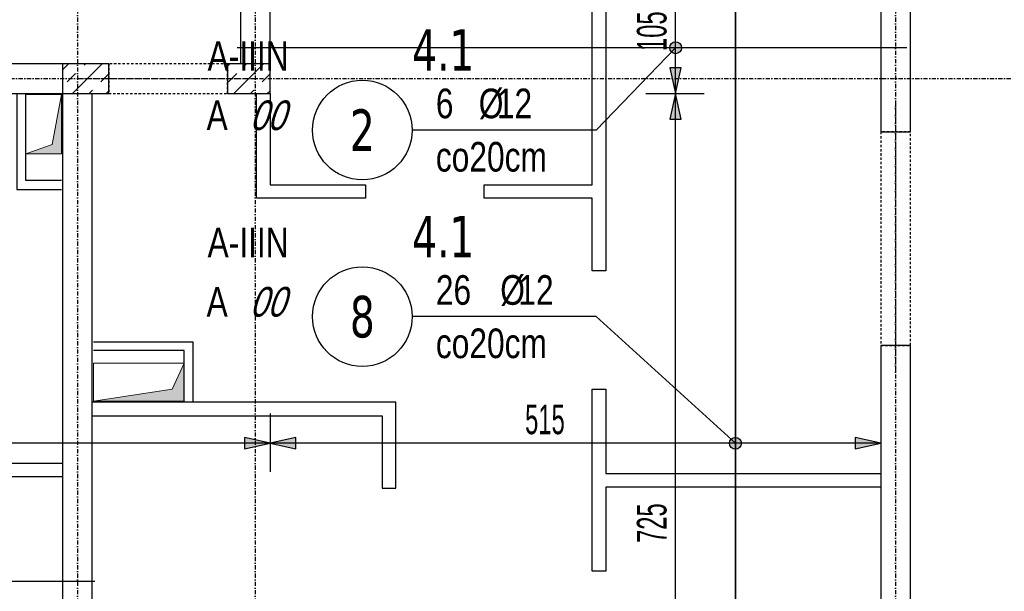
# Model space of a CAD drawing. Header units: millimetres. Extents: x -9392 to -3267, y -12126 to -7155.
# Tile 16 of 31: x -6798 to -5967, y -9661 to -9178. Entities that reach past the tile are written whole.
import ezdxf
from ezdxf.enums import TextEntityAlignment as Align

# ---------------------------------------------------------------- set-up
doc = ezdxf.new("R2010")
doc.units = ezdxf.units.MM
doc.header["$LTSCALE"] = 10
doc.linetypes.add('MO', pattern=[0.7, 0.35, -0.17, 0.01, -0.17])
doc.linetypes.add('MP', pattern=[0.36, 0.2, -0.16])
for name, color, linetype in [('BA_szr', 1, 'Continuous'), ('BA_wym', 1, 'Continuous'), ('BD_lpm', 1, 'MP'), ('BD_osm', 1, 'MO'), ('BD_wic', 1, 'Continuous'), ('BD_wig', 3, 'Continuous'), ('BZ_odn', 1, 'Continuous'), ('BZ_opi1', 7, 'Continuous'), ('BZ_opi2', 4, 'Continuous'), ('BZ_P_wid', 3, 'Continuous'), ('BZ_wym', 1, 'Continuous')]:
    doc.layers.add(name, color=color, linetype=linetype)
doc.layers.add('BZ_pom', color=6, linetype='Continuous', plot=False)
doc.layers.add('Nowe_A-Przebicia_Nr_pióra__1', color=7, linetype='Continuous', lineweight=13)
doc.layers.add('Nowe_A-Przebicia_Nr_pióra__102', color=7, linetype='Continuous', lineweight=5, true_color=0xcccccc)
doc.styles.add('BIKTBG', font='tahoma.ttf', dxfattribs={"width": 0.85})
doc.styles.add('BIKTS', font='bikromsw.shx', dxfattribs={"width": 0.8})
doc.styles.add('BIKWYM', font='bikromsw.shx', dxfattribs={"width": 0.6})
doc.dimstyles.new('BA_KR_100_cm', dxfattribs={"dimtxt": 25, "dimasz": 1.666667, "dimexe": 24, "dimexo": 0, "dimgap": 0, "dimtad": 0, "dimdec": 1, "dimrnd": 0.5, "dimzin": 9, "dimdsep": 46, "dimtxsty": 'BIKWYM', "dimblk": 'WYM-KR', "dimcen": 0, "dimdle": 20, "dimclrd": 256, "dimclre": 256, "dimclrt": 2, "dimadec": 0, "dimazin": 0, "dimtfac": 0.033333, "dimtdec": 1, "dimtmove": 0, "dimatfit": 3, "dimldrblk": 'WYM-KR', "dimfxl": 25, "dimfxlon": 1, "dimtvp": 0.8, "dimtolj": 1, "dimarcsym": 0})
doc.dimstyles.new('BZ_KP_100_cm', dxfattribs={"dimtxt": 25, "dimasz": 1.666667, "dimexe": 24, "dimexo": 0, "dimgap": 0, "dimtad": 0, "dimdec": 1, "dimrnd": 0.5, "dimzin": 9, "dimdsep": 46, "dimtxsty": 'BIKWYM', "dimblk": 'WYM-KR', "dimblk1": 'WYM-KP', "dimblk2": 'WYM-KP', "dimsah": 1, "dimcen": 0, "dimdle": 20, "dimclrd": 256, "dimclre": 256, "dimclrt": 7, "dimadec": 0, "dimazin": 0, "dimtfac": 0.033333, "dimtdec": 1, "dimtmove": 0, "dimatfit": 3, "dimldrblk": 'WYM-KP', "dimfxl": 1, "dimtvp": 0.8, "dimtolj": 1, "dimarcsym": 0})
doc.dimstyles.new('BZ_ST_100_cm', dxfattribs={"dimtxt": 25, "dimasz": 1.666667, "dimexe": 24, "dimexo": 0, "dimgap": 0, "dimtad": 0, "dimdec": 1, "dimrnd": 0.5, "dimdsep": 46, "dimtxsty": 'BIKWYM', "dimblk": 'WYM-ST', "dimcen": 0, "dimdle": 20, "dimclrd": 256, "dimclre": 256, "dimclrt": 7, "dimadec": 0, "dimazin": 0, "dimtfac": 0.033333, "dimtdec": 1, "dimtix": 1, "dimtmove": 2, "dimatfit": 3, "dimldrblk": 'WYM-ST', "dimfxl": 25, "dimfxlon": 1, "dimtvp": 0.8, "dimtolj": 1, "dimtzin": 0, "dimarcsym": 0})

# ---------------------------------------------------------------- blocks, each defined once
blk = doc.blocks.new('WYM-KR')
at = {"color": 7, "linetype": 'ByBlock'}
blk.add_line((6.24, 6.24), (-6.24, -6.24), dxfattribs=at)
at = {"linetype": 'ByBlock'}
blk.add_line((11.52, 0), (-11.52, 0), dxfattribs=at)
blk = doc.blocks.new('*D105')
at = {"layer": 'BA_wym', "lineweight": -2}
for p, q in [((-5800.39, -9135.57), (-5751.39, -9135.57)), ((-5775.39, -9137.23), (-5775.39, -9271.4)), ((-5800.39, -9273.07), (-5751.39, -9273.07))]:
    blk.add_line(p, q, dxfattribs=at)
at = {"layer": 'Defpoints', "color": 0}
for p in [(-6046.39, -9135.57), (-6046.39, -9273.07), (-5775.39, -9273.07)]:
    blk.add_point(p, dxfattribs=at)
at = {"layer": 'BA_wym', "lineweight": -2, "xscale": 1.666666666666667, "yscale": 1.666666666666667, "zscale": 1.666666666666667}
for p, rotation in [((-5775.39, -9135.57), 90), ((-5775.39, -9273.07), 270)]:
    blk.add_blockref('WYM-KR', p, dxfattribs=dict(at, rotation=rotation))
at = {"layer": 'BA_wym', "color": 2, "insert": (-5795.39, -9204.32), "char_height": 25, "attachment_point": 5, "rotation": 90, "style": 'BIKWYM'}
blk.add_mtext('\\A1;137.5', dxfattribs=at)
blk = doc.blocks.new('*D106')
at = {"layer": 'BA_wym', "lineweight": -2}
for p, q in [((-5800.39, -9273.07), (-5751.39, -9273.07)), ((-5775.39, -9274.73), (-5775.39, -9451.4)), ((-5800.39, -9453.07), (-5751.39, -9453.07))]:
    blk.add_line(p, q, dxfattribs=at)
at = {"layer": 'Defpoints', "color": 0}
for p in [(-6046.39, -9273.07), (-6046.39, -9453.07), (-5775.39, -9453.07)]:
    blk.add_point(p, dxfattribs=at)
at = {"layer": 'BA_wym', "lineweight": -2, "xscale": 1.666666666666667, "yscale": 1.666666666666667, "zscale": 1.666666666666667}
for p, rotation in [((-5775.39, -9273.07), 90), ((-5775.39, -9453.07), 270)]:
    blk.add_blockref('WYM-KR', p, dxfattribs=dict(at, rotation=rotation))
at = {"layer": 'BA_wym', "color": 2, "insert": (-5795.39, -9363.07), "char_height": 25, "attachment_point": 5, "rotation": 90, "style": 'BIKWYM'}
blk.add_mtext('\\A1;180', dxfattribs=at)
blk = doc.blocks.new('*D107')
at = {"layer": 'BA_wym', "lineweight": -2}
for p, q in [((-5800.39, -9453.07), (-5751.39, -9453.07)), ((-5775.39, -10134.9), (-5775.39, -9454.73)), ((-5800.39, -10136.57), (-5751.39, -10136.57))]:
    blk.add_line(p, q, dxfattribs=at)
at = {"layer": 'Defpoints', "color": 0}
for p in [(-6046.39, -9453.07), (-5775.39, -9453.07), (-6046.39, -10136.57)]:
    blk.add_point(p, dxfattribs=at)
at = {"layer": 'BA_wym', "lineweight": -2, "xscale": 1.666666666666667, "yscale": 1.666666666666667, "zscale": 1.666666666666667}
for p, rotation in [((-5775.39, -9453.07), 90), ((-5775.39, -10136.57), 270)]:
    blk.add_blockref('WYM-KR', p, dxfattribs=dict(at, rotation=rotation))
at = {"layer": 'BA_wym', "color": 2, "insert": (-5795.39, -9794.82), "char_height": 25, "attachment_point": 5, "rotation": 90, "style": 'BIKWYM'}
blk.add_mtext('\\A1;683.5', dxfattribs=at)
blk = doc.blocks.new('*D112')
at = {"layer": 'BA_wym', "lineweight": -2}
for p, q in [((-5760.39, -9135.57), (-5711.39, -9135.57)), ((-5735.39, -9137.23), (-5735.39, -9963.9)), ((-5760.39, -9965.57), (-5711.39, -9965.57))]:
    blk.add_line(p, q, dxfattribs=at)
at = {"layer": 'Defpoints', "color": 0}
for p in [(-6046.39, -9135.57), (-6071.39, -9965.57), (-5735.39, -9965.57)]:
    blk.add_point(p, dxfattribs=at)
at = {"layer": 'BA_wym', "lineweight": -2, "xscale": 1.666666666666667, "yscale": 1.666666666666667, "zscale": 1.666666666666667}
for p, rotation in [((-5735.39, -9135.57), 90), ((-5735.39, -9965.57), 270)]:
    blk.add_blockref('WYM-KR', p, dxfattribs=dict(at, rotation=rotation))
at = {"layer": 'BA_wym', "color": 2, "insert": (-5755.39, -9550.57), "char_height": 25, "attachment_point": 5, "rotation": 90, "style": 'BIKWYM'}
blk.add_mtext('\\A1;830', dxfattribs=at)
blk = doc.blocks.new('*D118')
at = {"layer": 'BA_wym', "lineweight": -2}
for p, q in [((-5720.39, -9123.07), (-5671.39, -9123.07)), ((-5695.39, -9124.73), (-5695.39, -9226.4)), ((-5720.39, -9228.07), (-5671.39, -9228.07))]:
    blk.add_line(p, q, dxfattribs=at)
at = {"layer": 'Defpoints', "color": 0}
for p in [(-6046.39, -9123.07), (-6046.39, -9228.07), (-5695.39, -9228.07)]:
    blk.add_point(p, dxfattribs=at)
at = {"layer": 'BA_wym', "lineweight": -2, "xscale": 1.666666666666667, "yscale": 1.666666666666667, "zscale": 1.666666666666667}
for p, rotation in [((-5695.39, -9123.07), 90), ((-5695.39, -9228.07), 270)]:
    blk.add_blockref('WYM-KR', p, dxfattribs=dict(at, rotation=rotation))
at = {"layer": 'BA_wym', "color": 2, "insert": (-5715.39, -9175.57), "char_height": 25, "attachment_point": 5, "rotation": 90, "style": 'BIKWYM'}
blk.add_mtext('\\A1;105', dxfattribs=at)
blk = doc.blocks.new('*D119')
at = {"layer": 'BA_wym', "lineweight": -2}
for p, q in [((-5720.39, -9228.07), (-5671.39, -9228.07)), ((-5695.39, -9229.73), (-5695.39, -9976.4)), ((-5720.39, -9978.07), (-5671.39, -9978.07))]:
    blk.add_line(p, q, dxfattribs=at)
at = {"layer": 'Defpoints', "color": 0}
for p in [(-6046.39, -9228.07), (-6046.39, -9978.07), (-5695.39, -9978.07)]:
    blk.add_point(p, dxfattribs=at)
at = {"layer": 'BA_wym', "lineweight": -2, "xscale": 1.666666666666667, "yscale": 1.666666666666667, "zscale": 1.666666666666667}
for p, rotation in [((-5695.39, -9228.07), 90), ((-5695.39, -9978.07), 270)]:
    blk.add_blockref('WYM-KR', p, dxfattribs=dict(at, rotation=rotation))
at = {"layer": 'BA_wym', "color": 2, "insert": (-5715.39, -9603.07), "char_height": 25, "attachment_point": 5, "rotation": 90, "style": 'BIKWYM'}
blk.add_mtext('\\A1;750', dxfattribs=at)
blk = doc.blocks.new('*D122')
at = {"layer": 'BA_wym', "lineweight": -2}
for p, q in [((-5640.39, -8165.57), (-5591.39, -8165.57)), ((-5615.39, -8167.23), (-5615.39, -9988.9)), ((-5640.39, -9990.57), (-5591.39, -9990.57))]:
    blk.add_line(p, q, dxfattribs=at)
at = {"layer": 'Defpoints', "color": 0}
for p in [(-6046.39, -8165.57), (-6071.39, -9990.57), (-5615.39, -9990.57)]:
    blk.add_point(p, dxfattribs=at)
at = {"layer": 'BA_wym', "lineweight": -2, "xscale": 1.666666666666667, "yscale": 1.666666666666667, "zscale": 1.666666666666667}
for p, rotation in [((-5615.39, -8165.57), 90), ((-5615.39, -9990.57), 270)]:
    blk.add_blockref('WYM-KR', p, dxfattribs=dict(at, rotation=rotation))
at = {"layer": 'BA_wym', "color": 2, "insert": (-5635.39, -9078.07), "char_height": 25, "attachment_point": 5, "rotation": 90, "style": 'BIKWYM'}
blk.add_mtext('\\A1;1825', dxfattribs=at)
blk = doc.blocks.new('*D124')
at = {"layer": 'BA_wym', "lineweight": -2}
for p, q in [((-5600.39, -8114.57), (-5551.39, -8114.57)), ((-5575.39, -8116.23), (-5575.39, -10159.9)), ((-5600.39, -10161.57), (-5551.39, -10161.57))]:
    blk.add_line(p, q, dxfattribs=at)
at = {"layer": 'Defpoints', "color": 0}
for p in [(-6736.39, -8114.57), (-6046.39, -10161.57), (-5575.39, -10161.57)]:
    blk.add_point(p, dxfattribs=at)
at = {"layer": 'BA_wym', "lineweight": -2, "xscale": 1.666666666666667, "yscale": 1.666666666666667, "zscale": 1.666666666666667}
for p, rotation in [((-5575.39, -8114.57), 90), ((-5575.39, -10161.57), 270)]:
    blk.add_blockref('WYM-KR', p, dxfattribs=dict(at, rotation=rotation))
at = {"layer": 'BA_wym', "color": 2, "insert": (-5595.39, -9138.07), "char_height": 25, "attachment_point": 5, "rotation": 90, "style": 'BIKWYM'}
blk.add_mtext('\\A1;2047', dxfattribs=at)
blk = doc.blocks.new('*D128')
at = {"layer": 'BA_wym', "lineweight": -2}
for p, q in [((-6046.39, -10487.02), (-6046.39, -10551.02)), ((-5875.39, -10487.02), (-5875.39, -10551.02)), ((-6044.72, -10527.02), (-5877.06, -10527.02))]:
    blk.add_line(p, q, dxfattribs=at)
at = {"layer": 'Defpoints', "color": 0}
for p in [(-5875.39, -9063.07), (-6046.39, -10161.57), (-5875.39, -10527.02)]:
    blk.add_point(p, dxfattribs=at)
at = {"layer": 'BA_wym', "lineweight": -2, "xscale": 1.666666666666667, "yscale": 1.666666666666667, "zscale": 1.666666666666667, "rotation": 180}
blk.add_blockref('WYM-KR', (-6046.39, -10527.02), dxfattribs=at)
at = {"layer": 'BA_wym', "lineweight": -2, "xscale": 1.666666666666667, "yscale": 1.666666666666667, "zscale": 1.666666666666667}
blk.add_blockref('WYM-KR', (-5875.39, -10527.02), dxfattribs=at)
at = {"layer": 'BA_wym', "color": 2, "insert": (-5960.89, -10507.02), "char_height": 25, "attachment_point": 5, "style": 'BIKWYM'}
blk.add_mtext('\\A1;171', dxfattribs=at)
blk = doc.blocks.new('*D130')
at = {"layer": 'BA_wym', "lineweight": -2}
for p, q in [((-8822.39, -10527.02), (-8822.39, -10591.02)), ((-5875.39, -10527.02), (-5875.39, -10591.02)), ((-8820.72, -10567.02), (-5877.06, -10567.02))]:
    blk.add_line(p, q, dxfattribs=at)
at = {"layer": 'Defpoints', "color": 0}
for p in [(-8822.39, -9063.07), (-5875.39, -9063.07), (-5875.39, -10567.02)]:
    blk.add_point(p, dxfattribs=at)
at = {"layer": 'BA_wym', "lineweight": -2, "xscale": 1.666666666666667, "yscale": 1.666666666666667, "zscale": 1.666666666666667, "rotation": 180}
blk.add_blockref('WYM-KR', (-8822.39, -10567.02), dxfattribs=at)
at = {"layer": 'BA_wym', "lineweight": -2, "xscale": 1.666666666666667, "yscale": 1.666666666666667, "zscale": 1.666666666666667}
blk.add_blockref('WYM-KR', (-5875.39, -10567.02), dxfattribs=at)
at = {"layer": 'BA_wym', "color": 2, "insert": (-7348.89, -10547.02), "char_height": 25, "attachment_point": 5, "style": 'BIKWYM'}
blk.add_mtext('\\A1;2947', dxfattribs=at)
blk = doc.blocks.new('*D200')
at = {"layer": 'BA_wym', "lineweight": -2}
for p, q in [((-5560.39, -7994.55), (-5511.39, -7994.55)), ((-5535.39, -7996.22), (-5535.39, -10159.9)), ((-5560.39, -10161.57), (-5511.39, -10161.57))]:
    blk.add_line(p, q, dxfattribs=at)
at = {"layer": 'Defpoints', "color": 0}
for p in [(-6730.39, -7994.55), (-6046.39, -10161.57), (-5535.39, -10161.57)]:
    blk.add_point(p, dxfattribs=at)
at = {"layer": 'BA_wym', "lineweight": -2, "xscale": 1.666666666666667, "yscale": 1.666666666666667, "zscale": 1.666666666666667}
for p, rotation in [((-5535.39, -7994.55), 90), ((-5535.39, -10161.57), 270)]:
    blk.add_blockref('WYM-KR', p, dxfattribs=dict(at, rotation=rotation))
at = {"layer": 'BA_wym', "color": 2, "insert": (-5555.39, -9078.06), "char_height": 25, "attachment_point": 5, "rotation": 90, "style": 'BIKWYM'}
blk.add_mtext('\\A1;2167', dxfattribs=at)
blk = doc.blocks.new('WYM-ST')
blk.add_hatch(color=256).paths.add_polyline_path([(-13, 2.88), (0, 0), (-13, -2.88)])
blk.add_lwpolyline([(0, 0), (-13, 2.88), (-13, -2.88), (0, 0)])
blk = doc.blocks.new('*D218')
at = {"layer": 'BA_wym', "lineweight": -2}
for p, q in [((-6269.41, -9240.57), (-6220.41, -9240.57)), ((-6244.41, -9963.9), (-6244.41, -9242.23)), ((-6219.41, -9965.57), (-6268.41, -9965.57))]:
    blk.add_line(p, q, dxfattribs=at)
at = {"layer": 'Defpoints', "color": 0}
for p in [(-6586.39, -9240.57), (-6244.41, -9240.57), (-6071.39, -9965.57)]:
    blk.add_point(p, dxfattribs=at)
at = {"layer": 'BA_wym', "lineweight": -2, "xscale": 1.666666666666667, "yscale": 1.666666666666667, "zscale": 1.666666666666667}
for p, rotation in [((-6244.41, -9240.57), 90), ((-6244.41, -9965.57), 270)]:
    blk.add_blockref('WYM-ST', p, dxfattribs=dict(at, rotation=rotation))
at = {"layer": 'BA_wym', "color": 7, "insert": (-6264.41, -9603.07), "char_height": 25, "attachment_point": 5, "rotation": 90, "style": 'BIKWYM'}
blk.add_mtext('\\A1;725', dxfattribs=at)
blk = doc.blocks.new('*D219')
at = {"layer": 'BA_wym', "lineweight": -2}
for p, q in [((-6269.41, -9135.57), (-6220.41, -9135.57)), ((-6244.41, -9238.9), (-6244.41, -9137.23)), ((-6269.41, -9240.57), (-6220.41, -9240.57))]:
    blk.add_line(p, q, dxfattribs=at)
at = {"layer": 'Defpoints', "color": 0}
for p in [(-6586.39, -9135.57), (-6244.41, -9135.57), (-6586.39, -9240.57)]:
    blk.add_point(p, dxfattribs=at)
at = {"layer": 'BA_wym', "lineweight": -2, "xscale": 1.666666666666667, "yscale": 1.666666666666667, "zscale": 1.666666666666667}
for p, rotation in [((-6244.41, -9135.57), 90), ((-6244.41, -9240.57), 270)]:
    blk.add_blockref('WYM-ST', p, dxfattribs=dict(at, rotation=rotation))
at = {"layer": 'BA_wym', "color": 7, "insert": (-6264.41, -9188.07), "char_height": 25, "attachment_point": 5, "rotation": 90, "style": 'BIKWYM'}
blk.add_mtext('\\A1;105', dxfattribs=at)
blk = doc.blocks.new('WYM-KP')
blk.add_hatch(color=256).paths.add_polyline_path([(3, 0, 1), (-3, 0, 1)])
blk.add_circle((0, 0), 3)
blk = doc.blocks.new('bik_BlkOpPret', base_point=(1524.45, 7050.26))
at = {"layer": 'BZ_opi1', "style": 'BIKTS', "width": 0.6}
for tag, p in [('SZTUK', (1533.83, 7057.76)), ('PRZEDR_FI', (1554.72, 7057.76)), ('PRZEKROJ', (1563.29, 7057.76)), ('PRZEDR_L', (1533.83, 7024.01)), ('DLUGOSC', (1568.65, 7024.01)), ('UWAGA', (1533.83, 6997.76))]:
    blk.add_attdef(tag, p, '', height=18.75, dxfattribs=at)
at = {"layer": 'BZ_opi2', "style": 'BIKTBG', "width": 0.6}
blk.add_attdef('NUMER', text='', height=26.25, dxfattribs=at).set_placement((1620.77, 7050.26), align=Align.MIDDLE_CENTER)
at = {"layer": 'BZ_pom', "width": 0.6}
for tag, p, height, style in [('POZYCJA', (1589.27, 7087.76), 26.25, 'BIKTBG'), ('GATUNEK', (1630.22, 7087.76), 18.75, 'BIKTS'), ('METODA_L', (1639.09, 7050.26), 18.75, 'BIKTS'), ('EURO_KOD', (1663.74, 7050.26), 18.75, 'BIKTS')]:
    blk.add_attdef(tag, p, '', height=height, dxfattribs=dict(at, style=style))
at = {"layer": 'BZ_wym', "width": 0.6}
for tag, p, height, style, flags in [('PRZEDR_NR', (1533.83, 6969.63), 26.25, 'BIKTBG', 1), ('PRZEDR_SZT', (1533.83, 6941.51), 18.75, 'BIKTS', 1), ('TYP_PRETA', (1533.83, 6913.38), 18.75, 'BIKTS', 3), ('EURO_KOD_SEGMENTY', (1567.58, 6885.26), 18.75, 'BIKTS', 3), ('HAK_1', (1533.83, 6857.13), 18.75, 'BIKTS', 3), ('HAK_2', (1533.83, 6829.01), 18.75, 'BIKTS', 3), ('ID', (1533.83, 6800.88), 18.75, 'BIKTS', 3), ('ID_C', (1533.83, 6772.76), 18.75, 'BIKTS', 3), ('b_atr_0', (1533.83, 6744.63), 18.75, 'BIKTS', 3)]:
    blk.add_attdef(tag, p, '', height=height, dxfattribs=dict(at, style=style, flags=flags))
blk = doc.blocks.new('*D234')
at = {"layer": 'BA_wym', "lineweight": -2}
for p, q in [((-8111.39, -9510.69), (-8111.39, -9559.69)), ((-6586.39, -9510.69), (-6586.39, -9559.69)), ((-6588.06, -9535.69), (-8109.72, -9535.69))]:
    blk.add_line(p, q, dxfattribs=at)
at = {"layer": 'Defpoints', "color": 0}
for p in [(-8111.39, -9240.57), (-6586.39, -9240.57), (-8111.39, -9535.69)]:
    blk.add_point(p, dxfattribs=at)
at = {"layer": 'BA_wym', "lineweight": -2, "xscale": 1.666666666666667, "yscale": 1.666666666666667, "zscale": 1.666666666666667, "rotation": 180}
blk.add_blockref('WYM-ST', (-8111.39, -9535.69), dxfattribs=at)
at = {"layer": 'BA_wym', "lineweight": -2, "xscale": 1.666666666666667, "yscale": 1.666666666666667, "zscale": 1.666666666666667}
blk.add_blockref('WYM-ST', (-6586.39, -9535.69), dxfattribs=at)
at = {"layer": 'BA_wym', "color": 7, "insert": (-7294.21, -9515.69), "char_height": 25, "attachment_point": 5, "style": 'BIKWYM'}
blk.add_mtext('\\A1;1525', dxfattribs=at)
blk = doc.blocks.new('*D235')
at = {"layer": 'BA_wym', "lineweight": -2}
for p, q in [((-6586.39, -9510.69), (-6586.39, -9559.69)), ((-6071.39, -9510.69), (-6071.39, -9559.69)), ((-6073.06, -9535.69), (-6584.72, -9535.69))]:
    blk.add_line(p, q, dxfattribs=at)
at = {"layer": 'Defpoints', "color": 0}
for p in [(-6071.39, -9135.57), (-6586.39, -9240.57), (-6586.39, -9535.69)]:
    blk.add_point(p, dxfattribs=at)
at = {"layer": 'BA_wym', "lineweight": -2, "xscale": 1.666666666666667, "yscale": 1.666666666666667, "zscale": 1.666666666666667, "rotation": 180}
blk.add_blockref('WYM-ST', (-6586.39, -9535.69), dxfattribs=at)
at = {"layer": 'BA_wym', "lineweight": -2, "xscale": 1.666666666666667, "yscale": 1.666666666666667, "zscale": 1.666666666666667}
blk.add_blockref('WYM-ST', (-6071.39, -9535.69), dxfattribs=at)
at = {"layer": 'BA_wym', "color": 7, "insert": (-6354.6, -9515.69), "char_height": 25, "attachment_point": 5, "style": 'BIKWYM'}
blk.add_mtext('\\A1;515', dxfattribs=at)

msp = doc.modelspace()

# ---------------------------------------------------------------- hatches: boundary and pattern name
at = {"layer": 'BA_szr'}
h = msp.add_hatch(dxfattribs=at)
h.set_pattern_fill('BIK_ZELBET', color=256, scale=100, angle=45, pattern_type=2)
h.set_pattern_definition([(45, (-18375.167, -10284.417), (-14.142136, 14.142136), []), (45, (-18382.238, -10277.346), (-14.142136, 14.142136), [10, -10])])
h.paths.add_polyline_path([(-6761.39, -9240.57), (-6722.39, -9240.57), (-6722.39, -9215.57), (-6761.39, -9215.57)])
h = msp.add_hatch(dxfattribs=at)
h.set_pattern_fill('BIK_ZELBET', color=256, scale=100, angle=45, pattern_type=2)
h.set_pattern_definition([(45, (-18239.167, -10284.417), (-14.142136, 14.142136), []), (45, (-18246.238, -10277.346), (-14.142136, 14.142136), [10, -10])])
h.paths.add_polyline_path([(-6622.39, -9240.57), (-6586.39, -9240.57), (-6586.39, -9215.57), (-6622.39, -9215.57)])
at = {"layer": 'Nowe_A-Przebicia_Nr_pióra__102', "linetype": 'Continuous', "lineweight": 5, "true_color": 0xcccccc}
for points in [[(-6792.39, -9291.57), (-6762.39, -9291.57), (-6762.39, -9241.57), (-6770.22, -9283.74)], [(-6735.39, -9500.06), (-6658.89, -9500.06), (-6658.89, -9468.11), (-6668.88, -9490.08)]]:
    msp.add_hatch(color=254, dxfattribs=at).paths.add_polyline_path(points)

# ---------------------------------------------------------------- linework, layer by layer
at = {"layer": 'BD_lpm'}
for points in [[(-6722.39, -9240.57), (-6622.39, -9240.57), (-6622.39, -9215.57), (-6722.39, -9215.57)], [(-6071.39, -9453.07), (-6046.39, -9453.07), (-6046.39, -9273.07), (-6071.39, -9273.07)]]:
    msp.add_lwpolyline(points, close=True, dxfattribs=at)
at = {"layer": 'BD_osm', "color": 5}
for p, q in [((-6747.39, -9228.07), (-6597.39, -9228.07)), ((-6058.89, -9248.07), (-6058.89, -9478.07))]:
    msp.add_line(p, q, dxfattribs=at)
at = {"layer": 'BD_osm'}
for points in [[(-6748.89, -7454.57), (-6748.89, -10667.02)], [(-6598.89, -7454.57), (-6598.89, -10667.02)], [(-6058.89, -7454.57), (-6058.89, -10667.02)], [(-9262.39, -9228.07), (-5435.39, -9228.07)]]:
    msp.add_lwpolyline(points, dxfattribs=at)
at = {"layer": 'BD_wic', "color": 8}
for points in [[(-6303.39, -9135.57), (-6303.39, -9390.08), (-6314.89, -9390.08), (-6314.89, -9329.06), (-6405.89, -9329.06), (-6405.89, -9317.56), (-6314.89, -9317.56), (-6314.89, -9135.57)], [(-6586.39, -9240.57), (-6586.39, -9317.56), (-6505.89, -9317.56), (-6505.89, -9329.06), (-6597.89, -9329.06), (-6597.89, -9240.57)], [(-6799.89, -9241.57), (-6799.89, -9321.57), (-6762.39, -9321.57)], [(-6762.39, -9314.07), (-6792.39, -9314.07), (-6792.39, -9241.57)], [(-6761.39, -9564.06), (-7003.39, -9564.06), (-7003.39, -9635.06), (-7014.89, -9635.06), (-7014.89, -9552.56), (-6944.89, -9552.56), (-6944.89, -9436.57), (-6933.39, -9436.57), (-6933.39, -9552.56), (-6761.39, -9552.56)], [(-6735.39, -9450.06), (-6651.39, -9450.06), (-6651.39, -9500.06)], [(-6658.89, -9500.06), (-6658.89, -9457.56), (-6735.39, -9457.56)], [(-6071.39, -9572.58), (-6303.39, -9572.58), (-6303.39, -9643.58), (-6314.89, -9643.58), (-6314.89, -9490.08), (-6303.39, -9490.08), (-6303.39, -9561.08), (-6071.39, -9561.08)], [(-6736.39, -9512.56), (-6491.89, -9512.56), (-6491.89, -9573.56), (-6480.39, -9573.56), (-6480.39, -9501.06), (-6736.39, -9501.06)]]:
    msp.add_lwpolyline(points, dxfattribs=at)
at = {"layer": 'BD_wig'}
for points in [[(-6071.39, -9273.07), (-6046.39, -9273.07), (-6046.39, -9013.07), (-6071.39, -9013.07), (-6071.39, -9110.57), (-6586.39, -9110.57), (-6586.39, -9005.57), (-6622.39, -9005.57), (-6622.39, -9030.57), (-6611.39, -9030.57), (-6611.39, -9215.57), (-6622.39, -9215.57), (-6622.39, -9240.57), (-6586.39, -9240.57), (-6586.39, -9135.57), (-6071.39, -9135.57), (-6071.39, -9273.07)], [(-6798.89, -9990.57), (-6668.9, -9990.57), (-6668.9, -9965.57), (-6736.39, -9965.57), (-6736.39, -9240.57), (-6722.39, -9240.57), (-6722.39, -9215.57), (-6955.89, -9215.57), (-6955.89, -9240.57), (-6761.39, -9240.57), (-6761.39, -9965.57), (-6798.89, -9965.57), (-6798.89, -9990.57)], [(-6071.39, -10161.57), (-6046.39, -10161.57), (-6046.39, -9453.07), (-6071.39, -9453.07), (-6071.39, -9965.57), (-6098.9, -9965.57), (-6098.9, -9990.57), (-6071.39, -9990.57), (-6071.39, -10161.57)]]:
    msp.add_lwpolyline(points, dxfattribs=at)
for points in [[(-6761.39, -9240.57), (-6722.39, -9240.57), (-6722.39, -9215.57), (-6761.39, -9215.57)], [(-6622.39, -9240.57), (-6586.39, -9240.57), (-6586.39, -9215.57), (-6622.39, -9215.57)]]:
    msp.add_lwpolyline(points, close=True, dxfattribs=at)
at = {"layer": 'BZ_odn'}
for centre in [(-6508.59, -9271.5), (-6508.59, -9428.86)]:
    msp.add_circle(centre, 42, dxfattribs=at)
at = {"layer": 'BZ_P_wid', "const_width": 1.2}
for points in [[(-6193.95, -9107.57), (-6193.95, -9987.57)], [(-6049.39, -9202.03), (-6614.39, -9202.03)], [(-7363.89, -9652.19), (-6733.89, -9652.19)]]:
    msp.add_lwpolyline(points, dxfattribs=at)
at = {"layer": 'Nowe_A-Przebicia_Nr_pióra__1', "color": 7, "linetype": 'Continuous', "lineweight": 13}
for p, q in [((-6762.39, -9241.57), (-6792.39, -9241.57)), ((-6792.39, -9241.57), (-6792.39, -9291.57)), ((-6770.22, -9283.74), (-6762.39, -9241.57)), ((-6762.39, -9291.57), (-6762.39, -9241.57)), ((-6792.39, -9291.57), (-6770.22, -9283.74)), ((-6792.39, -9291.57), (-6762.39, -9291.57)), ((-6658.89, -9468.11), (-6735.39, -9468.11)), ((-6735.39, -9468.11), (-6735.39, -9500.06)), ((-6668.88, -9490.08), (-6658.89, -9468.11)), ((-6658.89, -9500.06), (-6658.89, -9468.11)), ((-6735.39, -9500.06), (-6668.88, -9490.08)), ((-6735.39, -9500.06), (-6658.89, -9500.06))]:
    msp.add_line(p, q, dxfattribs=at)

# ---------------------------------------------------------------- block references
ref = msp.add_blockref('bik_BlkOpPret', (-6311.35, -9271.5))
ref.add_attrib('NUMER', '2', dxfattribs={"layer": 'BZ_opi2', "height": 35, "style": 'BIKTBG', "width": 0.8}).set_placement((-6508.59, -9271.5), align=Align.MIDDLE_CENTER)
ref.add_attrib('POZYCJA', '4.1', (-6466.59, -9221.5), dxfattribs={"layer": 'BZ_pom', "height": 35, "style": 'BIKTBG', "width": 0.8})
ref.add_attrib('SZTUK', '6', (-6446.59, -9261.5), dxfattribs={"layer": 'BZ_opi1', "height": 25, "style": 'BIKTS', "width": 0.8})
ref.add_attrib('GATUNEK', 'A-IIIN', (-6639.08, -9221.5), dxfattribs={"layer": 'BZ_pom', "height": 25, "style": 'BIKTS', "width": 0.8})
ref.add_attrib('PRZEKROJ', '12', (-6395.16, -9261.5), dxfattribs={"layer": 'BZ_opi1', "height": 25, "style": 'BIKTS', "width": 0.8})
ref.add_attrib('UWAGA', 'co20cm', (-6446.59, -9306.5), dxfattribs={"layer": 'BZ_opi1', "height": 25, "style": 'BIKTS', "width": 0.8})
ref.add_attrib('METODA_L', 'A', (-6639.92, -9271.5), dxfattribs={"layer": 'BZ_pom', "height": 25, "style": 'BIKTS', "width": 0.8})
ref.add_attrib('PRZEDR_FI', '%%c', (-6410.4, -9261.5), dxfattribs={"layer": 'BZ_opi1', "height": 25, "style": 'BIKTS', "width": 0.8})
ref.add_attrib('EURO_KOD', '00', (-6603.73, -9271.5), dxfattribs={"layer": 'BZ_pom', "height": 25, "style": 'BIKTS', "oblique": 18, "width": 0.8})
ref = msp.add_blockref('bik_BlkOpPret', (-6311.35, -9428.86))
ref.add_attrib('NUMER', '8', dxfattribs={"layer": 'BZ_opi2', "height": 35, "style": 'BIKTBG', "width": 0.8}).set_placement((-6508.59, -9428.86), align=Align.MIDDLE_CENTER)
ref.add_attrib('POZYCJA', '4.1', (-6466.59, -9378.86), dxfattribs={"layer": 'BZ_pom', "height": 35, "style": 'BIKTBG', "width": 0.8})
ref.add_attrib('SZTUK', '26', (-6446.59, -9418.86), dxfattribs={"layer": 'BZ_opi1', "height": 25, "style": 'BIKTS', "width": 0.8})
ref.add_attrib('GATUNEK', 'A-IIIN', (-6639.08, -9378.86), dxfattribs={"layer": 'BZ_pom', "height": 25, "style": 'BIKTS', "width": 0.8})
ref.add_attrib('PRZEKROJ', '12', (-6377.06, -9418.86), dxfattribs={"layer": 'BZ_opi1', "height": 25, "style": 'BIKTS', "width": 0.8})
ref.add_attrib('UWAGA', 'co20cm', (-6446.59, -9463.86), dxfattribs={"layer": 'BZ_opi1', "height": 25, "style": 'BIKTS', "width": 0.8})
ref.add_attrib('METODA_L', 'A', (-6639.92, -9428.86), dxfattribs={"layer": 'BZ_pom', "height": 25, "style": 'BIKTS', "width": 0.8})
ref.add_attrib('PRZEDR_FI', '%%c', (-6392.3, -9418.86), dxfattribs={"layer": 'BZ_opi1', "height": 25, "style": 'BIKTS', "width": 0.8})
ref.add_attrib('EURO_KOD', '00', (-6603.73, -9428.86), dxfattribs={"layer": 'BZ_pom', "height": 25, "style": 'BIKTS', "oblique": 18, "width": 0.8})

# ---------------------------------------------------------------- dimensions: what is measured, and where the dimension line sits
at = {"layer": 'BA_wym'}
for base, p1, p2, dimstyle, override, picture, middle in [((-5535.39, -10161.57), (-6730.39, -7994.55), (-6046.39, -10161.57), 'BA_KR_100_cm', {"dimatfit": 1}, '*D200', (-5555.39, -9078.06)), ((-5575.39, -10161.57), (-6736.39, -8114.57), (-6046.39, -10161.57), 'BA_KR_100_cm', {"dimatfit": 1}, '*D124', (-5595.39, -9138.07)), ((-5615.39, -9990.57), (-6046.39, -8165.57), (-6071.39, -9990.57), 'BA_KR_100_cm', {"dimatfit": 1}, '*D122', (-5635.39, -9078.07)), ((-5695.39, -9228.07), (-6046.39, -9123.07), (-6046.39, -9228.07), 'BA_KR_100_cm', {"dimatfit": 1}, '*D118', (-5715.39, -9175.57)), ((-5735.39, -9965.57), (-6046.39, -9135.57), (-6071.39, -9965.57), 'BA_KR_100_cm', {"dimatfit": 1}, '*D112', (-5755.39, -9550.57)), ((-5775.39, -9273.07), (-6046.39, -9135.57), (-6046.39, -9273.07), 'BA_KR_100_cm', {"dimatfit": 1}, '*D105', (-5795.39, -9204.32)), ((-6244.41, -9135.57), (-6586.39, -9240.57), (-6586.39, -9135.57), 'BZ_ST_100_cm', {"dimrnd": 1, "dimblk": 'WYM-ST'}, '*D219', (-6264.41, -9188.07)), ((-5695.39, -9978.07), (-6046.39, -9228.07), (-6046.39, -9978.07), 'BA_KR_100_cm', {"dimatfit": 1}, '*D119', (-5715.39, -9603.07)), ((-6244.41, -9240.57), (-6071.39, -9965.57), (-6586.39, -9240.57), 'BZ_ST_100_cm', {"dimrnd": 1, "dimblk": 'WYM-ST'}, '*D218', (-6264.41, -9603.07)), ((-5775.39, -9453.07), (-6046.39, -9273.07), (-6046.39, -9453.07), 'BA_KR_100_cm', {"dimatfit": 1}, '*D106', (-5795.39, -9363.07)), ((-5775.39, -9453.07), (-6046.39, -10136.57), (-6046.39, -9453.07), 'BA_KR_100_cm', {"dimatfit": 1}, '*D107', (-5795.39, -9794.82))]:
    dim = msp.add_linear_dim(base=base, p1=p1, p2=p2, angle=90, dimstyle=dimstyle, override=override, dxfattribs=at)
    dim.commit()
    dim.dimension.update_dxf_attribs({"geometry": picture, "text_midpoint": middle})
for base, p1, picture, middle in [((-5875.39, -10567.02), (-8822.39, -9063.07), '*D130', (-7348.89, -10547.02)), ((-5875.39, -10527.02), (-6046.39, -10161.57), '*D128', (-5960.89, -10507.02))]:
    dim = msp.add_linear_dim(base=base, p1=p1, p2=(-5875.39, -9063.07), dimstyle='BA_KR_100_cm', override={"dimatfit": 1, "dimfxl": 40}, dxfattribs=at)
    dim.commit()
    dim.dimension.update_dxf_attribs({"geometry": picture, "text_midpoint": middle})
for base, p1, p2, picture, middle in [((-6586.39, -9535.69), (-6071.39, -9135.57), (-6586.39, -9240.57), '*D235', (-6354.6, -9515.69)), ((-8111.39, -9535.69), (-6586.39, -9240.57), (-8111.39, -9240.57), '*D234', (-7294.21, -9515.69))]:
    dim = msp.add_linear_dim(base=base, p1=p1, p2=p2, dimstyle='BZ_ST_100_cm', override={"dimrnd": 1, "dimblk": 'WYM-ST'}, dxfattribs=at)
    dim.commit()
    dim.dimension.update_dxf_attribs({"geometry": picture, "text_midpoint": middle, "dimtype": 160})

# ---------------------------------------------------------------- leaders
at = {"layer": 'BZ_odn'}
for points in [[(-6244.41, -9202.03), (-6311.35, -9271.5), (-6466.59, -9271.5)], [(-6193.95, -9535.69), (-6311.35, -9428.86), (-6466.59, -9428.86)]]:
    msp.add_leader(points, dimstyle='BZ_KP_100_cm', dxfattribs=at)

doc.saveas('drawing.dxf')
